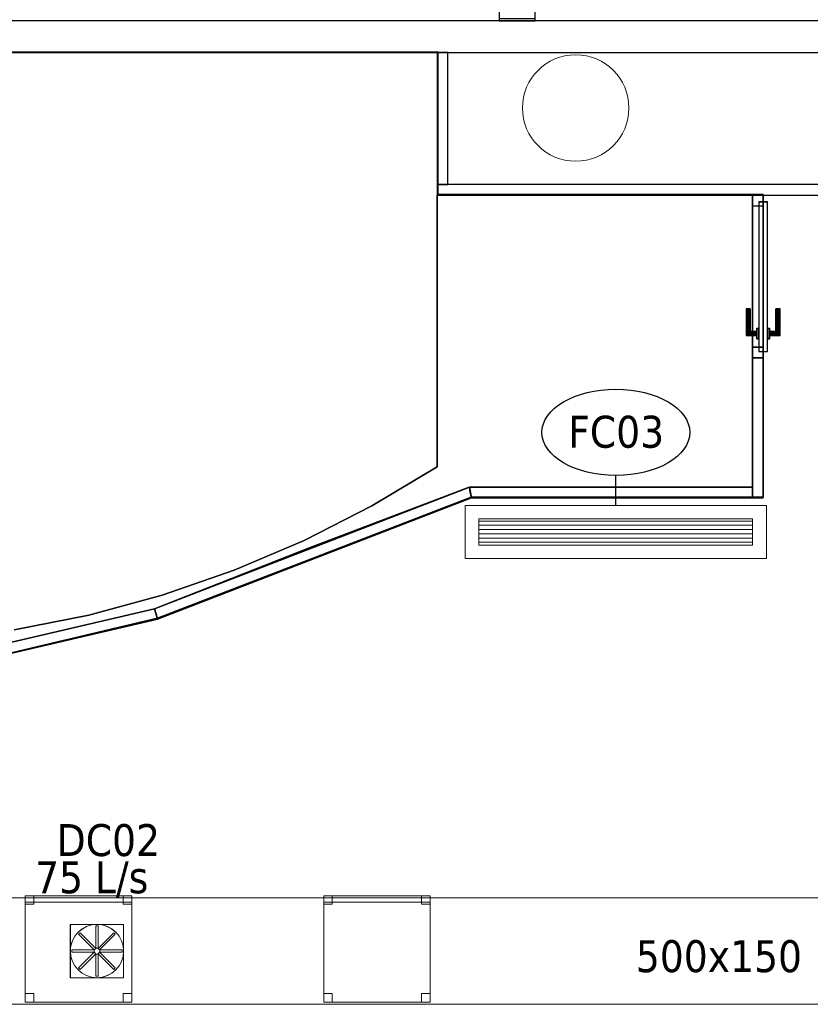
# Model space of a CAD drawing. Header units: metres. Extents: x 397.7 to 427.5, y 12.6 to 28.4.
# Tile 110 of 124: x 413.5 to 417.2, y 19.7 to 24.3. Entities that reach past the tile are written whole.
import ezdxf

# ---------------------------------------------------------------- set-up
doc = ezdxf.new("R2010")
doc.units = ezdxf.units.M
doc.layers.add('01_CARPINTERIA', color=5, linetype='Continuous', lineweight=25, true_color=0x0000ff)
doc.layers.add('01_SUELOS', color=7, linetype='Continuous', lineweight=25, true_color=0x007f00)
for name, color, linetype, lineweight in [('02_MOBILIARIO', 7, 'Continuous', 18), ('A-COLS-____-MCUT', 7, 'Continuous', 18), ('A-COLS-____-OTLN', 7, 'Continuous', 18), ('A-DETL-____-MBND', 7, 'Continuous', 18), ('A-DETL-GENF-OTLN', 7, 'Continuous', 18), ('A-GENM-____-OTLN', 7, 'Continuous', 18), ('A-WALL-____-MCUT', 7, 'Continuous', 25), ('A-WALL-____-OTLN', 7, 'Continuous', 25), ('M-EQPM-___-IDEN', 7, 'Continuous', 30), ('M-HVAC-CDFF-IDEN', 7, 'Continuous', 30), ('M-HVAC-DUCT-IDEN', 7, 'Continuous', 30), ('M-HVAC-DUCT-OTLN', 7, 'Continuous', 18)]:
    doc.layers.add(name, color=color, linetype=linetype, lineweight=lineweight)
doc.styles.add('Tahoma_2', font='tahoma.ttf', dxfattribs={"height": 0.15})

# ---------------------------------------------------------------- blocks, each defined once
blk = doc.blocks.new('Family - Mampara P5-151261-08_CLI_AIRE_P5')
at = {"layer": 'A-WALL-____-MCUT', "color": 253, "true_color": 0xaaaaaa}
for p, q in [((-0.0093, 0.05), (0, 0)), ((1.32, 0.05), (-0.0093, 0.05)), ((1.32, 0), (1.32, 0.05)), ((0, 0), (1.32, 0))]:
    blk.add_line(p, q, dxfattribs=at)
at = {"layer": 'A-WALL-____-OTLN', "color": 253, "true_color": 0xaaaaaa}
for p, q in [((-0.0093, 0.05), (0, 0)), ((1.32, 0.05), (-0.0093, 0.05)), ((1.32, 0), (1.32, 0.05)), ((0, 0), (1.32, 0))]:
    blk.add_line(p, q, dxfattribs=at)
at = {"layer": 'A-WALL-____-OTLN', "color": 253, "lineweight": 18, "true_color": 0xaaaaaa}
blk.add_line((0, 0), (1.32, 0), dxfattribs=at)
blk = doc.blocks.new('Family - Mampara P5-151364-08_CLI_AIRE_P5')
at = {"layer": 'A-WALL-____-MCUT', "color": 253, "true_color": 0xaaaaaa}
for p, q in [((0.6567, 0.05), (0, 0.05)), ((0, 0.05), (0, 0)), ((0.6567, 0), (0.6567, 0.05)), ((0, 0), (0.6567, 0))]:
    blk.add_line(p, q, dxfattribs=at)
at = {"layer": 'A-WALL-____-OTLN', "color": 253, "true_color": 0xaaaaaa}
for p, q in [((1.42, 0.05), (0, 0.05)), ((0, 0.05), (0, 0)), ((1.42, 0.05), (0.6567, 0.05)), ((0.6567, 0.05), (0.6567, 0)), ((1.42, 0), (1.42, 0.05)), ((1.42, 0), (1.42, 0.05)), ((0, 0), (1.42, 0)), ((0.6567, 0), (1.42, 0))]:
    blk.add_line(p, q, dxfattribs=at)
at = {"layer": 'A-WALL-____-OTLN', "color": 253, "lineweight": 18, "true_color": 0xaaaaaa}
blk.add_line((0, 0), (1.42, 0), dxfattribs=at)
blk = doc.blocks.new('Family - Vano porta P5-151366-08_CLI_AIRE_P5')
at = {"layer": 'A-GENM-____-OTLN', "color": 253, "true_color": 0xaaaaaa}
for p, q in [((417.017, 23.4895), (416.967, 23.4895)), ((416.967, 23.4895), (416.967, 22.7261)), ((417.017, 23.4895), (416.967, 23.4895)), ((416.967, 22.7261), (416.967, 23.4895)), ((417.017, 22.7261), (417.017, 23.4895)), ((417.017, 23.4895), (417.017, 22.7261)), ((416.967, 22.7261), (417.017, 22.7261)), ((417.017, 22.7261), (416.967, 22.7261))]:
    blk.add_line(p, q, dxfattribs=at)
blk = doc.blocks.new('Family - Cadira d_Oficina_P5-151406-08_CLI_AIRE_P5')
at = {"layer": 'A-DETL-____-MBND', "color": 253, "true_color": 0xaaaaaa}
for p, q in [((0, 0.47), (0, 0.5)), ((0, 0.5), (0.5, 0.5)), ((0, 0.5), (0, 0.47)), ((0.5, 0.5), (0, 0.5)), ((0, 0), (0, 0.5)), ((0, 0.5), (0.5, 0.5)), ((0.5, 0.5), (0, 0.5)), ((0, 0.5), (0, 0)), ((0, 0.46), (0, 0.5)), ((0, 0.5), (0.04, 0.5)), ((0, 0.5), (0, 0.46)), ((0.04, 0.5), (0, 0.5)), ((0.5, 0.47), (0, 0.47)), ((0, 0.47), (0.5, 0.47)), ((0.04, 0.5), (0.04, 0.46)), ((0.04, 0.46), (0.04, 0.5)), ((0.46, 0.46), (0.46, 0.5)), ((0.46, 0.5), (0.5, 0.5)), ((0.46, 0.5), (0.46, 0.46)), ((0.5, 0.5), (0.46, 0.5)), ((0.5, 0.5), (0.5, 0.47)), ((0.5, 0.47), (0.5, 0.5)), ((0.5, 0.5), (0.5, 0)), ((0.5, 0), (0.5, 0.5)), ((0.5, 0.5), (0.5, 0.46)), ((0.5, 0.46), (0.5, 0.5)), ((0.04, 0.46), (0, 0.46)), ((0, 0.46), (0.04, 0.46)), ((0.5, 0.46), (0.46, 0.46)), ((0.46, 0.46), (0.5, 0.46)), ((0, 0), (0, 0.04)), ((0, 0.04), (0.04, 0.04)), ((0, 0.04), (0, 0)), ((0.04, 0.04), (0, 0.04)), ((0.04, 0), (0, 0)), ((0, 0), (0.04, 0)), ((0.5, 0), (0, 0)), ((0.04, 0.04), (0.04, 0)), ((0.04, 0), (0.04, 0.04)), ((0.46, 0), (0.46, 0.04)), ((0.46, 0.04), (0.5, 0.04)), ((0.46, 0.04), (0.46, 0)), ((0.5, 0.04), (0.46, 0.04)), ((0.5, 0), (0.46, 0)), ((0.46, 0), (0.5, 0)), ((0.5, 0.04), (0.5, 0)), ((0.5, 0), (0.5, 0.04)), ((0, 0), (0.5, 0))]:
    blk.add_line(p, q, dxfattribs=at)
blk = doc.blocks.new('Family - Mampara P5-151491-08_CLI_AIRE_P5')
at = {"layer": 'A-WALL-____-MCUT', "color": 253, "true_color": 0xaaaaaa}
for p, q in [((0.0077, 0.0493), (0, 0)), ((0.7861, 0.05), (0.0034, 0.05)), ((0.0034, 0.05), (0.0077, 0.0493)), ((0.7896, 0), (0.7861, 0.05)), ((0, 0), (0.7896, 0))]:
    blk.add_line(p, q, dxfattribs=at)
at = {"layer": 'A-WALL-____-OTLN', "color": 253, "true_color": 0xaaaaaa}
for p, q in [((0.0077, 0.0493), (0, 0)), ((0.0034, 0.05), (0.0077, 0.0493)), ((0.7861, 0.05), (0.0034, 0.05)), ((0.7896, 0), (0.7861, 0.05)), ((0, 0), (0.7896, 0))]:
    blk.add_line(p, q, dxfattribs=at)
at = {"layer": 'A-WALL-____-OTLN', "color": 253, "lineweight": 18, "true_color": 0xaaaaaa}
blk.add_line((-0.0004, 0), (0.7896, 0), dxfattribs=at)
blk = doc.blocks.new('Family - Paviment P5-151582-08_CLI_AIRE_P5')
at = {"layer": '01_SUELOS', "color": 9, "true_color": 0xaad4aa}
for p, q in [((7.22, 2.6887), (5.74, 2.6887)), ((5.74, 2.6887), (7.22, 2.6887)), ((5.74, 2.6887), (5.74, 1.4131)), ((5.74, 1.4131), (5.74, 2.6887)), ((7.22, 1.3187), (7.22, 2.6887)), ((7.22, 2.6887), (7.22, 1.3187)), ((5.74, 1.4131), (5.4332, 1.2298)), ((5.4332, 1.2298), (5.74, 1.4131)), ((5.1432, 1.0353), (5.8821, 1.3154)), ((5.8821, 1.3154), (5.1432, 1.0353)), ((5.8821, 1.3154), (5.8907, 1.3187)), ((5.8907, 1.3187), (5.8821, 1.3154)), ((5.8907, 1.3187), (7.22, 1.3187)), ((7.22, 1.3187), (5.8907, 1.3187)), ((5.4332, 1.2298), (5.1147, 1.068)), ((5.1147, 1.068), (5.4332, 1.2298)), ((5.1147, 1.068), (4.7858, 0.9282)), ((4.7858, 0.9282), (5.1147, 1.068)), ((4.4115, 0.7465), (5.1432, 1.0353)), ((5.1432, 1.0353), (4.4115, 0.7465)), ((4.7858, 0.9282), (4.4482, 0.8112)), ((4.4482, 0.8112), (4.7858, 0.9282)), ((4.4482, 0.8112), (4.1033, 0.7176)), ((4.1033, 0.7176), (4.4482, 0.8112)), ((3.6496, 0.5682), (4.4115, 0.7465)), ((4.4115, 0.7465), (3.6496, 0.5682)), ((4.1033, 0.7176), (3.7529, 0.6477)), ((3.7529, 0.6477), (4.1033, 0.7176))]:
    blk.add_line(p, q, dxfattribs=at)
blk = doc.blocks.new('Family - Evans P5-151594-08_CLI_AIRE_P5')
at = {"layer": 'A-WALL-____-MCUT', "color": 253, "true_color": 0xaaaaaa}
for p, q in [((0.5498, 0.17), (0, 0.17)), ((0, 0.17), (0, 0)), ((0.5498, 0), (0.5498, 0.17)), ((1.5707, 0.17), (1.5707, 0)), ((1.58, 0.17), (1.5707, 0.17)), ((1.58, 0), (1.58, 0.17)), ((0, 0), (0.5498, 0)), ((1.5707, 0), (1.58, 0))]:
    blk.add_line(p, q, dxfattribs=at)
at = {"layer": 'A-WALL-____-OTLN', "color": 253, "true_color": 0xaaaaaa}
for p, q in [((1.58, 0.17), (0, 0.17)), ((0, 0.17), (0, 0)), ((1.5707, 0.17), (0.5498, 0.17)), ((0.5498, 0.17), (0.5498, 0)), ((1.5707, 0.17), (1.5707, 0)), ((1.58, 0), (1.58, 0.17)), ((0, 0), (1.58, 0)), ((0.5498, 0), (1.5707, 0))]:
    blk.add_line(p, q, dxfattribs=at)
at = {"layer": 'A-WALL-____-OTLN', "color": 253, "lineweight": 18, "true_color": 0xaaaaaa}
blk.add_line((0, 0), (1.58, 0), dxfattribs=at)
blk = doc.blocks.new('Family - Pilar P5-151700-08_CLI_AIRE_P5')
at = {"layer": 'A-COLS-____-MCUT', "color": 253, "true_color": 0xaaaaaa}
for start, end in [(360, 180), (180, 360)]:
    blk.add_arc((0.25, 0.25), 0.25, start, end, dxfattribs=at)
at = {"layer": 'A-COLS-____-OTLN', "color": 253, "true_color": 0xaaaaaa}
for start, end in [(360, 180), (180, 360)]:
    blk.add_arc((0.25, 0.25), 0.25, start, end, dxfattribs=at)
blk = doc.blocks.new('Family - Evans P5-151702-08_CLI_AIRE_P5')
at = {"layer": 'A-WALL-____-MCUT', "color": 253, "true_color": 0xaaaaaa}
for p, q in [((0.62, 0.05), (0, 0.05)), ((0, 0.05), (0, 0)), ((0.62, 0), (0.62, 0.05)), ((0, 0), (0.62, 0))]:
    blk.add_line(p, q, dxfattribs=at)
at = {"layer": 'A-WALL-____-OTLN', "color": 253, "true_color": 0xaaaaaa}
for p, q in [((0.62, 0.05), (0, 0.05)), ((0, 0.05), (0, 0)), ((0.62, 0), (0.62, 0.05)), ((0, 0), (0.62, 0))]:
    blk.add_line(p, q, dxfattribs=at)
at = {"layer": 'A-WALL-____-OTLN', "color": 253, "lineweight": 18, "true_color": 0xaaaaaa}
blk.add_line((0, 0), (0.62, 0), dxfattribs=at)
blk = doc.blocks.new('Family - Mampara P5-151704-08_CLI_AIRE_P5')
at = {"layer": 'A-WALL-____-MCUT', "color": 253, "true_color": 0xaaaaaa}
for p, q in [((0.0017, 0.024), (0.0035, 0.05)), ((0.0035, 0.05), (0.0034, 0.05)), ((0.0034, 0.05), (0.0034, 0.05)), ((0.0034, 0.05), (0.7642, 0.05)), ((0.7642, 0.05), (1.5893, 0.05)), ((1.5893, 0.05), (1.5848, 0.026)), ((0, 0), (0.0017, 0.024)), ((0.822, 0), (0, 0)), ((1.58, 0), (0.822, 0)), ((1.5848, 0.026), (1.58, 0))]:
    blk.add_line(p, q, dxfattribs=at)
at = {"layer": 'A-WALL-____-MCUT', "color": 253, "lineweight": 18, "true_color": 0xaaaaaa}
blk.add_line((0, 0), (1.58, 0), dxfattribs=at)
at = {"layer": 'A-WALL-____-OTLN', "color": 253, "true_color": 0xaaaaaa}
for p, q in [((0.0035, 0.05), (0, 0)), ((0.0035, 0.05), (0, 0)), ((0.0035, 0.05), (0.0017, 0.024)), ((0.0034, 0.05), (0.0035, 0.05)), ((0.0034, 0.05), (0.0034, 0.05)), ((0.0034, 0.05), (0.0035, 0.05)), ((0.0034, 0.05), (0.0035, 0.05)), ((0.0034, 0.05), (1.5893, 0.05)), ((1.5893, 0.05), (0.0034, 0.05)), ((0.7642, 0.05), (0.0034, 0.05)), ((1.5893, 0.05), (0.7642, 0.05)), ((1.5893, 0.05), (1.58, 0)), ((1.58, 0), (1.5893, 0.05)), ((1.5848, 0.026), (1.5893, 0.05)), ((0.0017, 0.024), (0, 0)), ((1.58, 0), (1.5848, 0.026)), ((1.58, 0), (0, 0)), ((0, 0), (1.58, 0)), ((0, 0), (0.822, 0)), ((0.822, 0), (1.58, 0))]:
    blk.add_line(p, q, dxfattribs=at)
blk = doc.blocks.new('Family - Paviment P5-151720-08_CLI_AIRE_P5')
at = {"layer": '01_SUELOS', "color": 9, "true_color": 0xaad4aa}
for p, q in [((12.1358, 11.0488), (17.1944, 11.0519)), ((17.1944, 11.0519), (12.1358, 11.0488)), ((17.1944, 11.0519), (17.1944, 10.383)), ((17.1944, 10.383), (17.1944, 11.0519)), ((17.1944, 10.383), (18.7226, 10.383)), ((18.7226, 10.383), (17.1944, 10.383)), ((18.7226, 10.383), (18.7226, 8.9607)), ((18.7226, 8.9607), (18.7226, 10.383)), ((17.351, 8.9607), (15.8779, 8.3935)), ((15.8779, 8.3935), (17.351, 8.9607)), ((18.7226, 8.9607), (17.351, 8.9607)), ((17.351, 8.9607), (18.7226, 8.9607)), ((15.8779, 8.3935), (15.1117, 8.2114)), ((15.1117, 8.2114), (15.8779, 8.3935))]:
    blk.add_line(p, q, dxfattribs=at)
blk = doc.blocks.new('Family - Evans P5-151722-08_CLI_AIRE_P5')
at = {"layer": 'A-WALL-____-MCUT', "color": 253, "true_color": 0xaaaaaa}
for p, q in [((5.34, 0.15), (0, 0.15)), ((0, 0.15), (0, 0)), ((5.34, 0), (5.34, 0.15)), ((6.58, 0.15), (6.58, 0)), ((6.62, 0.15), (6.58, 0.15)), ((6.62, 0), (6.62, 0.15)), ((0, 0), (5.34, 0)), ((6.58, 0), (6.62, 0))]:
    blk.add_line(p, q, dxfattribs=at)
at = {"layer": 'A-WALL-____-OTLN', "color": 253, "true_color": 0xaaaaaa}
for p, q in [((6.62, 0.15), (0, 0.15)), ((0, 0.15), (0, 0)), ((6.58, 0.15), (5.34, 0.15)), ((5.34, 0.15), (5.34, 0)), ((6.58, 0.15), (6.58, 0)), ((6.62, 0), (6.62, 0.15)), ((0, 0), (6.62, 0)), ((5.34, 0), (6.58, 0))]:
    blk.add_line(p, q, dxfattribs=at)
at = {"layer": 'A-WALL-____-OTLN', "color": 253, "lineweight": 18, "true_color": 0xaaaaaa}
blk.add_line((0, 0), (6.62, 0), dxfattribs=at)
blk = doc.blocks.new('Family - Cadira d_Oficina_P5-151813-08_CLI_AIRE_P5')
at = {"layer": 'A-DETL-____-MBND', "color": 253, "true_color": 0xaaaaaa}
for p, q in [((0, 0), (0, 0.5)), ((0, 0.5), (0.5, 0.5)), ((0.5, 0.5), (0, 0.5)), ((0, 0.5), (0, 0)), ((0, 0.47), (0, 0.5)), ((0, 0.5), (0.5, 0.5)), ((0, 0.5), (0, 0.47)), ((0.5, 0.5), (0, 0.5)), ((0, 0.46), (0, 0.5)), ((0, 0.5), (0.04, 0.5)), ((0, 0.5), (0, 0.46)), ((0.04, 0.5), (0, 0.5)), ((0.5, 0.47), (0, 0.47)), ((0, 0.47), (0.5, 0.47)), ((0.04, 0.5), (0.04, 0.46)), ((0.04, 0.46), (0.04, 0.5)), ((0.46, 0.46), (0.46, 0.5)), ((0.46, 0.5), (0.5, 0.5)), ((0.46, 0.5), (0.46, 0.46)), ((0.5, 0.5), (0.46, 0.5)), ((0.5, 0.5), (0.5, 0)), ((0.5, 0), (0.5, 0.5)), ((0.5, 0.5), (0.5, 0.47)), ((0.5, 0.47), (0.5, 0.5)), ((0.5, 0.5), (0.5, 0.46)), ((0.5, 0.46), (0.5, 0.5)), ((0.04, 0.46), (0, 0.46)), ((0, 0.46), (0.04, 0.46)), ((0.5, 0.46), (0.46, 0.46)), ((0.46, 0.46), (0.5, 0.46)), ((0, 0), (0, 0.04)), ((0, 0.04), (0.04, 0.04)), ((0, 0.04), (0, 0)), ((0.04, 0.04), (0, 0.04)), ((0.04, 0), (0, 0)), ((0, 0), (0.04, 0)), ((0.5, 0), (0, 0)), ((0.04, 0.04), (0.04, 0)), ((0.04, 0), (0.04, 0.04)), ((0.46, 0), (0.46, 0.04)), ((0.46, 0.04), (0.5, 0.04)), ((0.46, 0.04), (0.46, 0)), ((0.5, 0.04), (0.46, 0.04)), ((0.5, 0), (0.46, 0)), ((0.46, 0), (0.5, 0)), ((0.5, 0.04), (0.5, 0)), ((0.5, 0), (0.5, 0.04)), ((0, 0), (0.5, 0))]:
    blk.add_line(p, q, dxfattribs=at)
blk = doc.blocks.new('Family - Evans P5-151882-08_CLI_AIRE_P5')
at = {"layer": 'A-WALL-____-MCUT', "color": 253, "true_color": 0xaaaaaa}
for p, q in [((1.91, 0.05), (0, 0.05)), ((0, 0.05), (0, 0)), ((1.91, 0), (1.91, 0.05)), ((0, 0), (1.91, 0))]:
    blk.add_line(p, q, dxfattribs=at)
at = {"layer": 'A-WALL-____-OTLN', "color": 253, "true_color": 0xaaaaaa}
for p, q in [((1.91, 0.05), (0, 0.05)), ((0, 0.05), (0, 0)), ((1.91, 0), (1.91, 0.05)), ((0, 0), (1.91, 0))]:
    blk.add_line(p, q, dxfattribs=at)
at = {"layer": 'A-WALL-____-OTLN', "color": 253, "lineweight": 18, "true_color": 0xaaaaaa}
blk.add_line((0, 0), (1.91, 0), dxfattribs=at)
blk = doc.blocks.new('Family - LONDR55-XX_ZZ-ARQ-CAA-M3D-Londres55-151982-08_CLI_AIRE_P5')
at = {"layer": '01_CARPINTERIA', "color": 161, "true_color": 0xaaaaff}
for p, q in [((0.5333, 0.1287), (0.5333, 0.13)), ((0.5333, 0.13), (0.5333, 0.1287)), ((0.6583, 0.13), (0.5333, 0.13)), ((0.5333, 0.125), (0.5333, 0.1287)), ((0.5333, 0.1287), (0.5333, 0.125)), ((0.657, 0.1287), (0.5333, 0.1287)), ((0.657, 0.1287), (0.5333, 0.1287)), ((0.5333, 0.12), (0.5333, 0.125)), ((0.5333, 0.125), (0.5333, 0.12)), ((0.6533, 0.125), (0.5333, 0.125)), ((0.6533, 0.125), (0.5333, 0.125)), ((0.5333, 0.115), (0.5333, 0.12)), ((0.5333, 0.12), (0.5333, 0.115)), ((0.5333, 0.12), (0.6483, 0.12)), ((0.6483, 0.12), (0.5333, 0.12)), ((0.5333, 0.115), (0.5333, 0.1113)), ((0.5333, 0.1113), (0.5333, 0.115)), ((0.6433, 0.115), (0.5333, 0.115)), ((0.6433, 0.115), (0.5333, 0.115)), ((0.5333, 0.1113), (0.5333, 0.11)), ((0.5333, 0.11), (0.5333, 0.1113)), ((0.6397, 0.1113), (0.5333, 0.1113)), ((0.6397, 0.1113), (0.5333, 0.1113)), ((0.6383, 0.11), (0.5333, 0.11)), ((0.6383, 0.11), (0.6397, 0.1113)), ((0.6397, 0.1113), (0.6383, 0.11)), ((0.6383, 0.08), (0.6383, 0.11)), ((0.6397, 0.1113), (0.6433, 0.115)), ((0.6433, 0.115), (0.6397, 0.1113)), ((0.6397, 0.08), (0.6397, 0.1113)), ((0.6397, 0.08), (0.6397, 0.1113)), ((0.6433, 0.115), (0.6483, 0.12)), ((0.6483, 0.12), (0.6433, 0.115)), ((0.6433, 0.08), (0.6433, 0.115)), ((0.6433, 0.08), (0.6433, 0.115)), ((0.6533, 0.125), (0.6483, 0.12)), ((0.6483, 0.12), (0.6533, 0.125)), ((0.6483, 0.12), (0.6483, 0.08)), ((0.6483, 0.08), (0.6483, 0.12)), ((0.657, 0.1287), (0.6533, 0.125)), ((0.6533, 0.125), (0.657, 0.1287)), ((0.6533, 0.08), (0.6533, 0.125)), ((0.6533, 0.08), (0.6533, 0.125)), ((0.6583, 0.13), (0.657, 0.1287)), ((0.657, 0.1287), (0.6583, 0.13)), ((0.657, 0.08), (0.657, 0.1287)), ((0.657, 0.08), (0.657, 0.1287)), ((0.6583, 0.08), (0.6583, 0.13)), ((0.05, 0.05), (0, 0.05)), ((0, 0.05), (0, 0)), ((0.05, 0.05), (0, 0.05)), ((0, 0), (0, 0.05)), ((0.7333, 0.07), (0.03, 0.07)), ((0.03, 0.07), (0.03, 0.03)), ((0.7333, 0.07), (0.03, 0.07)), ((0.03, 0.03), (0.03, 0.07)), ((0.05, 0), (0.05, 0.05)), ((0.05, 0), (0.05, 0.05)), ((0.6733, 0.08), (0.6233, 0.08)), ((0.6233, 0.08), (0.6733, 0.08)), ((0.6233, 0.07), (0.6233, 0.08)), ((0.6233, 0.07), (0.6233, 0.08)), ((0.6733, 0.07), (0.6233, 0.07)), ((0.6233, 0.07), (0.6733, 0.07)), ((0.6397, 0.08), (0.6383, 0.08)), ((0.6383, 0.08), (0.6397, 0.08)), ((0.6433, 0.08), (0.6397, 0.08)), ((0.6397, 0.08), (0.6433, 0.08)), ((0.6483, 0.08), (0.6433, 0.08)), ((0.6433, 0.08), (0.6483, 0.08)), ((0.6533, 0.08), (0.6483, 0.08)), ((0.6483, 0.08), (0.6533, 0.08)), ((0.6533, 0.08), (0.657, 0.08)), ((0.657, 0.08), (0.6533, 0.08)), ((0.657, 0.08), (0.6583, 0.08)), ((0.6583, 0.08), (0.657, 0.08)), ((0.6733, 0.07), (0.6733, 0.08)), ((0.6733, 0.08), (0.6733, 0.07)), ((0.7633, 0.05), (0.7133, 0.05)), ((0.7133, 0.05), (0.7133, 0)), ((0.7633, 0.05), (0.7133, 0.05)), ((0.7133, 0), (0.7133, 0.05)), ((0.7333, 0.03), (0.7333, 0.07)), ((0.7333, 0.03), (0.7333, 0.07)), ((0.7633, 0), (0.7633, 0.05)), ((0.7633, 0), (0.7633, 0.05)), ((0, 0), (0.05, 0)), ((0, 0), (0.05, 0)), ((0.03, 0.03), (0.7333, 0.03)), ((0.03, 0.03), (0.7333, 0.03)), ((0.6233, 0.03), (0.6733, 0.03)), ((0.6733, 0.03), (0.6233, 0.03)), ((0.6233, 0.02), (0.6233, 0.03)), ((0.6233, 0.02), (0.6233, 0.03)), ((0.6233, 0.02), (0.6733, 0.02)), ((0.6733, 0.02), (0.6233, 0.02)), ((0.6397, 0.02), (0.6383, 0.02)), ((0.6383, 0.02), (0.6397, 0.02)), ((0.6383, -0.01), (0.6383, 0.02)), ((0.6433, 0.02), (0.6397, 0.02)), ((0.6397, 0.02), (0.6433, 0.02)), ((0.6397, -0.0113), (0.6397, 0.02)), ((0.6397, -0.0113), (0.6397, 0.02)), ((0.6433, 0.02), (0.6483, 0.02)), ((0.6483, 0.02), (0.6433, 0.02)), ((0.6433, -0.015), (0.6433, 0.02)), ((0.6433, -0.015), (0.6433, 0.02)), ((0.6483, 0.02), (0.6533, 0.02)), ((0.6533, 0.02), (0.6483, 0.02)), ((0.6483, 0.02), (0.6483, -0.02)), ((0.6483, -0.02), (0.6483, 0.02)), ((0.6533, 0.02), (0.657, 0.02)), ((0.657, 0.02), (0.6533, 0.02)), ((0.6533, -0.025), (0.6533, 0.02)), ((0.6533, -0.025), (0.6533, 0.02)), ((0.657, 0.02), (0.6583, 0.02)), ((0.6583, 0.02), (0.657, 0.02)), ((0.657, -0.0287), (0.657, 0.02)), ((0.657, -0.0287), (0.657, 0.02)), ((0.6583, -0.03), (0.6583, 0.02)), ((0.6733, 0.02), (0.6733, 0.03)), ((0.6733, 0.03), (0.6733, 0.02)), ((0.7133, 0), (0.7633, 0)), ((0.7133, 0), (0.7633, 0)), ((0.5333, -0.0113), (0.5333, -0.01)), ((0.5333, -0.01), (0.5333, -0.0113)), ((0.5333, -0.01), (0.6383, -0.01)), ((0.5333, -0.015), (0.5333, -0.0113)), ((0.5333, -0.0113), (0.5333, -0.015)), ((0.5333, -0.0113), (0.6397, -0.0113)), ((0.5333, -0.0113), (0.6397, -0.0113)), ((0.5333, -0.02), (0.5333, -0.015)), ((0.5333, -0.015), (0.5333, -0.02)), ((0.5333, -0.015), (0.6433, -0.015)), ((0.5333, -0.015), (0.6433, -0.015)), ((0.5333, -0.025), (0.5333, -0.02)), ((0.5333, -0.02), (0.5333, -0.025)), ((0.6483, -0.02), (0.5333, -0.02)), ((0.5333, -0.02), (0.6483, -0.02)), ((0.5333, -0.025), (0.5333, -0.0287)), ((0.5333, -0.0287), (0.5333, -0.025)), ((0.5333, -0.025), (0.6533, -0.025)), ((0.5333, -0.025), (0.6533, -0.025)), ((0.5333, -0.0287), (0.5333, -0.03)), ((0.5333, -0.03), (0.5333, -0.0287)), ((0.5333, -0.0287), (0.657, -0.0287)), ((0.5333, -0.0287), (0.657, -0.0287)), ((0.5333, -0.03), (0.6583, -0.03)), ((0.6397, -0.0113), (0.6383, -0.01)), ((0.6383, -0.01), (0.6397, -0.0113)), ((0.6433, -0.015), (0.6397, -0.0113)), ((0.6397, -0.0113), (0.6433, -0.015)), ((0.6483, -0.02), (0.6433, -0.015)), ((0.6433, -0.015), (0.6483, -0.02)), ((0.6483, -0.02), (0.6533, -0.025)), ((0.6533, -0.025), (0.6483, -0.02)), ((0.6533, -0.025), (0.657, -0.0287)), ((0.657, -0.0287), (0.6533, -0.025)), ((0.657, -0.0287), (0.6583, -0.03)), ((0.6583, -0.03), (0.657, -0.0287))]:
    blk.add_line(p, q, dxfattribs=at)
blk = doc.blocks.new('Family - Porta P5-151983-08_CLI_AIRE_P5')
blk.add_blockref('Family - LONDR55-XX_ZZ-ARQ-CAA-M3D-Londres55-151982-08_CLI_AIRE_P5', (0, 0))
blk = doc.blocks.new('LONDR55-XX_ZZ-ARQ-CAA-M3D-Londres55_ifc-1-08_CLI_AIRE_P5')
at = {"layer": '01_CARPINTERIA', "color": 253, "lineweight": 18, "true_color": 0xaaaaaa, "rotation": 270}
blk.add_blockref('Family - Porta P5-151983-08_CLI_AIRE_P5', (416.967, 23.4895), dxfattribs=at)
at = {"layer": '01_SUELOS', "color": 253, "lineweight": 18, "true_color": 0xaaaaaa}
for name, p in [('Family - Paviment P5-151720-08_CLI_AIRE_P5', (398.2952, 13.1106)), ('Family - Paviment P5-151582-08_CLI_AIRE_P5', (409.747, 20.8008))]:
    blk.add_blockref(name, p, dxfattribs=at)
at = {"layer": '02_MOBILIARIO', "color": 253, "lineweight": 18, "true_color": 0xaaaaaa}
for name, p in [('Family - Cadira d_Oficina_P5-151813-08_CLI_AIRE_P5', (413.5525, 19.7007)), ('Family - Cadira d_Oficina_P5-151406-08_CLI_AIRE_P5', (414.9537, 19.7007))]:
    blk.add_blockref(name, p, dxfattribs=at)
at = {"layer": 'A-COLS-____-OTLN', "color": 253, "lineweight": 18, "true_color": 0xaaaaaa}
blk.add_blockref('Family - Pilar P5-151700-08_CLI_AIRE_P5', (415.887, 23.6495), dxfattribs=at)
at = {"layer": 'A-GENM-____-OTLN', "color": 253, "lineweight": 18, "true_color": 0xaaaaaa}
blk.add_blockref('Family - Vano porta P5-151366-08_CLI_AIRE_P5', (0, 0), dxfattribs=at)
at = {"layer": 'A-WALL-____-OTLN', "color": 253, "lineweight": 18, "true_color": 0xaaaaaa}
for name, p, rotation in [('Family - Evans P5-151594-08_CLI_AIRE_P5', (415.777, 25.8895), 270), ('Family - Evans P5-151722-08_CLI_AIRE_P5', (417.447, 24.3095), 180), ('Family - Evans P5-151702-08_CLI_AIRE_P5', (415.487, 24.1595), 270), ('Family - Mampara P5-151364-08_CLI_AIRE_P5', (417.017, 22.0695), 90), ('Family - Mampara P5-151704-08_CLI_AIRE_P5', (414.1734, 21.4995), 21.14735677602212), ('Family - Mampara P5-151491-08_CLI_AIRE_P5', (413.4046, 21.3196), 13.1704135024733)]:
    blk.add_blockref(name, p, dxfattribs=dict(at, rotation=rotation))
for name, p in [('Family - Evans P5-151882-08_CLI_AIRE_P5', (415.487, 23.4895)), ('Family - Mampara P5-151261-08_CLI_AIRE_P5', (415.647, 22.0695))]:
    blk.add_blockref(name, p, dxfattribs=at)
blk = doc.blocks.new('ZYR_03_06_08_01 Difusor Rotacional Circular Impulsió NO PLENUM - DC02-354801-08_CLI_AIRE_P5')
at = {"layer": 'A-DETL-GENF-OTLN', "color": 143, "true_color": 0x32aad1}
for p, q in [((-0.0052, 0.1179), (0.0052, 0.1179)), ((-0.0052, 0.0138), (-0.0052, 0.1179)), ((0.0052, 0.1179), (0.0052, 0.0138)), ((-0.0862, 0.0788), (-0.0788, 0.0862)), ((-0.0125, 0.0052), (-0.0862, 0.0788)), ((-0.0788, 0.0862), (-0.0052, 0.0125)), ((0.0052, 0.0125), (0.0788, 0.0862)), ((0.0862, 0.0788), (0.0125, 0.0052)), ((0.0788, 0.0862), (0.0862, 0.0788)), ((-0.1179, 0.0052), (-0.0138, 0.0052)), ((-0.1179, -0.0052), (-0.1179, 0.0052)), ((-0.0138, 0.0052), (-0.0138, -0.0052)), ((-0.0052, 0.0125), (-0.0125, 0.0052)), ((0.0052, 0.0138), (-0.0052, 0.0138)), ((0.0125, 0.0052), (0.0052, 0.0125)), ((0.0138, 0.0052), (0.1179, 0.0052)), ((0.0138, -0.0052), (0.0138, 0.0052)), ((0.1179, 0.0052), (0.1179, -0.0052)), ((-0.0138, -0.0052), (-0.1179, -0.0052)), ((-0.0862, -0.0788), (-0.0125, -0.0052)), ((-0.0052, -0.0125), (-0.0788, -0.0862)), ((-0.0125, -0.0052), (-0.0052, -0.0125)), ((-0.0052, -0.0138), (0.0052, -0.0138)), ((-0.0052, -0.1179), (-0.0052, -0.0138)), ((0.0052, -0.0125), (0.0125, -0.0052)), ((0.0788, -0.0862), (0.0052, -0.0125)), ((0.0052, -0.0138), (0.0052, -0.1179)), ((0.0125, -0.0052), (0.0862, -0.0788)), ((0.1179, -0.0052), (0.0138, -0.0052)), ((-0.0788, -0.0862), (-0.0862, -0.0788)), ((0.0862, -0.0788), (0.0788, -0.0862)), ((0.0052, -0.1179), (-0.0052, -0.1179))]:
    blk.add_line(p, q, dxfattribs=at)
blk.add_circle((0, 0), 0.125, dxfattribs=at)
blk = doc.blocks.new('M_Transición de rectangular a redondo - Ángulo - 60 grados-473491-08_CLI_AIRE_P5')
at = {"layer": 'M-HVAC-DUCT-OTLN', "color": 143, "true_color": 0x32aad1}
for p, q in [((423.4918, 16.5759), (423.4918, 16.7009)), ((423.4918, 16.7009), (423.6168, 16.7009)), ((423.4918, 16.7009), (423.4918, 16.4509)), ((423.7418, 16.7009), (423.4918, 16.7009)), ((423.6168, 16.7009), (423.7418, 16.7009)), ((423.7418, 16.7009), (423.7418, 16.5759)), ((423.7418, 16.4509), (423.7418, 16.7009)), ((423.4918, 16.4509), (423.4918, 16.5759)), ((423.7418, 16.5759), (423.7418, 16.4509)), ((423.6168, 16.4509), (423.4918, 16.4509)), ((423.4918, 16.4509), (423.7418, 16.4509)), ((423.7418, 16.4509), (423.6168, 16.4509))]:
    blk.add_line(p, q, dxfattribs=at)
for start, end in [(90, 180), (0, 90), (180, 270), (270, 0)]:
    blk.add_arc((423.6168, 16.5759), 0.125, start, end, dxfattribs=at)
blk = doc.blocks.new('MEP_15_03 Injerto Conducte - Mínimo-505693-08_CLI_AIRE_P5')
at = {"layer": 'M-HVAC-DUCT-OTLN', "color": 143, "true_color": 0x32aad1}
for p, q in [((413.764, 20.0657), (413.764, 19.8157)), ((414.014, 20.0657), (413.764, 20.0657)), ((413.764, 20.0657), (413.764, 20.0656)), ((413.764, 20.0656), (413.764, 19.8156)), ((414.014, 20.0656), (413.764, 20.0656)), ((414.014, 19.8157), (414.014, 20.0657)), ((414.014, 20.0656), (414.014, 20.0657)), ((414.014, 19.8156), (414.014, 20.0656)), ((413.764, 19.8157), (414.014, 19.8157)), ((413.764, 19.8156), (413.764, 19.8157)), ((413.764, 19.8156), (414.014, 19.8156)), ((414.014, 19.8156), (414.014, 19.8157))]:
    blk.add_line(p, q, dxfattribs=at)
blk = doc.blocks.new('ZYR_03_04_03 Fancoil terra - FC03_1415_-773640-08_CLI_AIRE_P5')
at = {"layer": 'A-DETL-____-MBND', "true_color": 0xff00ff}
h = blk.add_hatch(dxfattribs=at)
h.set_pattern_fill('FP_1', color=6, style=0, pattern_type=2)
h.set_pattern_definition([(0, (0, 0), (0, 0.02), [])])
h.paths.add_polyline_path([(0.6425, -0.0625), (0.6425, 0.0625), (-0.6425, 0.0625), (-0.6425, -0.0625)])
at = {"layer": 'A-DETL-____-MBND', "color": 6, "true_color": 0xff00ff}
for p, q in [((0.7075, 0.125), (-0.7075, 0.125)), ((-0.7075, 0.125), (-0.7075, -0.125)), ((-0.7075, -0.125), (-0.7075, 0.125)), ((-0.7075, 0.125), (0.7075, 0.125)), ((0.7075, 0.125), (-0.7075, 0.125)), ((-0.7075, 0.125), (-0.7075, -0.125)), ((-0.7075, -0.125), (-0.7075, 0.125)), ((-0.7075, 0.125), (0.7075, 0.125)), ((0.7075, -0.125), (0.7075, 0.125)), ((0.7075, 0.125), (0.7075, -0.125)), ((0.7075, -0.125), (0.7075, 0.125)), ((0.7075, 0.125), (0.7075, -0.125)), ((-0.6425, -0.0625), (-0.6425, 0.0625)), ((-0.6425, 0.0625), (0.6425, 0.0625)), ((0.6425, 0.0625), (0.6425, -0.0625)), ((0.6425, -0.0625), (-0.6425, -0.0625)), ((-0.7075, -0.125), (0.7075, -0.125)), ((0.7075, -0.125), (-0.7075, -0.125)), ((-0.7075, -0.125), (0.7075, -0.125)), ((0.7075, -0.125), (-0.7075, -0.125)), ((0.6425, -0.125), (-0.6425, -0.125)), ((-0.6425, -0.125), (0.6425, -0.125))]:
    blk.add_line(p, q, dxfattribs=at)
blk = doc.blocks.new('ZYR_00_01 Equips Mecanics - 3 mm-758331-08_CLI_AIRE_P5')
at = {"layer": 'M-EQPM-___-IDEN'}
blk.add_ellipse((0, 0), major_axis=(-0.006941, 0), ratio=0.583581, dxfattribs=at)

msp = doc.modelspace()

# ---------------------------------------------------------------- linework, layer by layer
at = {"layer": 'M-EQPM-___-IDEN'}
msp.add_line((416.3254, 22.0334), (416.3254, 22.1737), dxfattribs=at)
at = {"layer": 'M-HVAC-DUCT-OTLN', "color": 143, "true_color": 0x32aad1}
for p, q in [((409.1957, 20.1906), (422.2591, 20.1906)), ((414.014, 20.0657), (413.764, 20.0657)), ((413.764, 20.0657), (414.014, 20.0657)), ((413.764, 20.0657), (413.764, 19.8156)), ((413.764, 20.0656), (414.014, 20.0656)), ((414.014, 20.0656), (413.764, 20.0656)), ((414.014, 19.8156), (414.014, 20.0657)), ((413.764, 19.8157), (414.014, 19.8157)), ((413.764, 19.8157), (414.014, 19.8157)), ((414.014, 19.8156), (413.764, 19.8156)), ((413.764, 19.8156), (414.014, 19.8156)), ((422.2591, 19.6906), (409.1957, 19.6906))]:
    msp.add_line(p, q, dxfattribs=at)

# ---------------------------------------------------------------- block references
at = {"lineweight": 5}
msp.add_blockref('LONDR55-XX_ZZ-ARQ-CAA-M3D-Londres55_ifc-1-08_CLI_AIRE_P5', (0, 0), dxfattribs=at)
at = {"layer": 'A-DETL-____-MBND', "color": 6, "true_color": 0xff00ff}
msp.add_blockref('ZYR_03_04_03 Fancoil terra - FC03_1415_-773640-08_CLI_AIRE_P5', (416.3254, 21.9084), dxfattribs=at)
at = {"layer": 'A-DETL-GENF-OTLN', "color": 143, "true_color": 0x32aad1}
msp.add_blockref('ZYR_03_06_08_01 Difusor Rotacional Circular Impulsió NO PLENUM - DC02-354801-08_CLI_AIRE_P5', (413.889, 19.9406), dxfattribs=at)
at = {"layer": 'M-EQPM-___-IDEN', "xscale": 49.99999999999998, "yscale": 49.99999999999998, "zscale": 49.99999999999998}
msp.add_blockref('ZYR_00_01 Equips Mecanics - 3 mm-758331-08_CLI_AIRE_P5', (416.3254, 22.3762), dxfattribs=at)
at = {"layer": 'M-HVAC-DUCT-OTLN', "color": 143, "true_color": 0x32aad1}
msp.add_blockref('MEP_15_03 Injerto Conducte - Mínimo-505693-08_CLI_AIRE_P5', (0, 0), dxfattribs=at)
at = {"layer": 'M-HVAC-DUCT-OTLN', "color": 143, "true_color": 0x32aad1, "rotation": 180}
msp.add_blockref('M_Transición de rectangular a redondo - Ángulo - 60 grados-473491-08_CLI_AIRE_P5', (837.5059, 36.5166), dxfattribs=at)

# ---------------------------------------------------------------- texts
at = {"layer": 'M-EQPM-___-IDEN', "insert": (416.1017, 22.4544), "char_height": 0.15, "width": 0.541139, "attachment_point": 1, "style": 'Tahoma_2'}
msp.add_mtext('FC03', dxfattribs=at)
at = {"layer": 'M-HVAC-CDFF-IDEN', "char_height": 0.15, "attachment_point": 1, "style": 'Tahoma_2'}
for s, insert, width in [('DC02', (413.7001, 20.5369), 0.577215), ('75 L/s', (413.5985, 20.3622), 0.661392)]:
    msp.add_mtext(s, dxfattribs=dict(at, insert=insert, width=width))
at = {"layer": 'M-HVAC-DUCT-IDEN', "insert": (416.4194, 19.9918), "char_height": 0.15, "width": 0.913924, "attachment_point": 1, "style": 'Tahoma_2'}
msp.add_mtext('500x150', dxfattribs=at)

doc.saveas('drawing.dxf')
